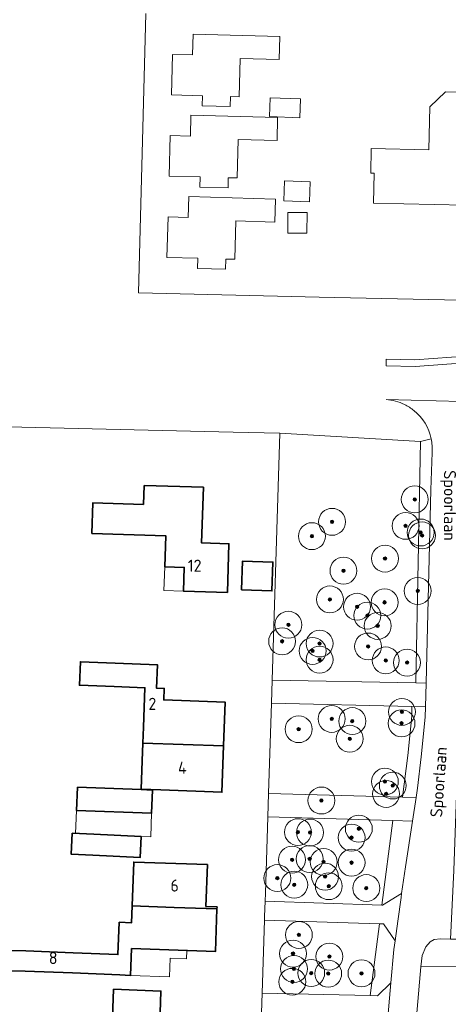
# Model space of a CAD drawing. Header units: metres. Extents: x 153919 to 160124, y 449312 to 452850.
# Tile 66 of 81: x 156215 to 156278, y 452032 to 452178. Entities that reach past the tile are written whole.
import ezdxf
from ezdxf.enums import TextEntityAlignment as Align

# ---------------------------------------------------------------- set-up
doc = ezdxf.new("R2010")
doc.units = ezdxf.units.M
for name, color, linetype, lineweight in [('B-WE-GR-BEPLANTING_CULTUUR_BOSPLANTSOEN-GV', 90, 'Continuous', 18), ('B-WE-GR-BOOM-S', 90, 'Continuous', 25), ('B-WE-OG-BEBOUWING-GV', 7, 'Continuous', 35), ('B-WE-OG-BEBOUWING-T18', 7, 'Continuous', 18), ('B-WE-OG-BEBOUWING_LUIFEL-GV', 7, 'Continuous', 18), ('B-WE-OG-TERREIN_CULTUURSCHEIDING-GV', 7, 'Continuous', 18), ('B-WE-OG-TERREIN_ERF-GV', 7, 'Continuous', 18), ('B-WE-OG-TOPOGRAFIE-T18', 7, 'Continuous', 18), ('B-WE-VH-VERHARDING_ASFALT-GV', 252, 'Continuous', 18), ('B-WE-VH-VERHARDING_BETONSTRAATSTEEN-GV', 252, 'Continuous', 18)]:
    doc.layers.add(name, color=color, linetype=linetype, lineweight=lineweight)
doc.styles.add('NLCS-ISO-M1000-T18', font='NLCS-ISO.ttf', dxfattribs={"height": 1.8})

# ---------------------------------------------------------------- blocks, each defined once
blk = doc.blocks.new('SGR-BOOM_01-SO')
at = {"linetype": 'ByBlock', "lineweight": 18}
h = blk.add_hatch(color=0, dxfattribs=at)
h.dxf.hatch_style = 1
edge = h.paths.add_edge_path()
edge.add_arc((0, 0), 0.25, 0, 360)
at = {"color": 0, "linetype": 'ByBlock', "lineweight": 18}
for radius in [2, 0.25]:
    blk.add_circle((0, 0), radius, dxfattribs=at)

msp = doc.modelspace()

# ---------------------------------------------------------------- linework, layer by layer
at = {"layer": 'B-WE-GR-BEPLANTING_CULTUUR_BOSPLANTSOEN-GV', "flags": 128}
for points in [[(156273.67, 452079.511), (156274.348, 452115.389), (156253.441, 452116.598), (156252.285, 452079.9)], [(156271.677, 452062.516), (156272.474, 452068.724), (156273.048, 452074.536), (156273.088, 452076.007), (156252.177, 452076.466), (156251.754, 452063.061)], [(156251.646, 452059.612), (156251.288, 452048.265), (156251.25, 452047.066), (156268.596, 452046.499), (156270.216, 452059.061)], [(156251.162, 452044.267), (156250.819, 452033.38), (156266.858, 452033.031), (156268.236, 452043.71)]]:
    msp.add_lwpolyline(points, close=True, dxfattribs=at)
at = {"layer": 'B-WE-OG-BEBOUWING-GV', "flags": 128}
for points in [[(156233.257, 452108.842), (156233.166, 452106.025), (156225.65, 452106.268), (156225.503, 452101.709), (156236.473, 452101.354), (156236.325, 452096.753), (156239.227, 452096.66), (156239.114, 452093.149), (156245.635, 452092.938), (156245.869, 452100.174), (156241.812, 452100.305), (156242.079, 452108.557)], [(156247.763, 452093.313), (156252.26, 452093.162), (156252.404, 452097.46), (156247.907, 452097.611)], [(156228.812, 452078.943), (156233.376, 452078.77), (156233.154, 452072.898), (156233.065, 452070.55), (156245.081, 452070.138), (156245.326, 452076.616), (156236.192, 452076.962), (156236.257, 452078.669), (156235.107, 452078.704), (156235.24, 452082.202), (156228.944, 452082.44), (156223.784, 452082.635), (156223.652, 452079.138)], [(156235.764, 452063.592), (156244.821, 452063.25), (156245.081, 452070.138), (156233.065, 452070.55), (156232.966, 452067.935), (156232.806, 452063.704)], [(156223.342, 452064.011), (156223.208, 452060.557), (156234.374, 452060.124), (156234.508, 452063.578), (156232.804, 452063.644)], [(156225.648, 452053.882), (156232.672, 452053.538), (156232.825, 452056.665), (156225.8, 452057.009), (156222.575, 452057.166), (156222.423, 452054.04)], [(156231.488, 452046.363), (156237.729, 452046.135), (156244.098, 452045.911), (156244.109, 452046.226), (156242.461, 452046.283), (156242.675, 452052.496), (156231.713, 452052.875)], [(156215.563, 452036.682), (156222.607, 452036.396), (156229.673, 452036.109), (156231.252, 452036.045), (156231.387, 452040.031), (156243.88, 452039.599), (156244.098, 452045.911), (156237.729, 452046.135), (156231.488, 452046.363), (156231.401, 452043.863), (156229.571, 452043.926), (156229.376, 452039.135), (156222.729, 452039.405), (156215.685, 452039.691), (156211.657, 452039.741), (156211.619, 452036.769)], [(156228.715, 452033.976), (156228.446, 452026.924), (156231.506, 452026.807), (156231.346, 452022.626), (156243.266, 452022.172), (156243.571, 452030.193), (156235.649, 452030.495), (156235.771, 452033.707)]]:
    msp.add_lwpolyline(points, close=True, dxfattribs=at)
at = {"layer": 'B-WE-OG-BEBOUWING_LUIFEL-GV', "flags": 128}
for points in [[(156236.325, 452096.753), (156236.212, 452093.242), (156239.114, 452093.149), (156239.227, 452096.66)], [(156223.208, 452060.557), (156223.076, 452057.142), (156225.8, 452057.009), (156232.825, 452056.665), (156234.238, 452056.61), (156234.374, 452060.124)], [(156237.115, 452038.596), (156239.567, 452038.513), (156239.609, 452039.747), (156231.387, 452040.031), (156231.252, 452036.045), (156237.022, 452035.85)]]:
    msp.add_lwpolyline(points, close=True, dxfattribs=at)
at = {"layer": 'B-WE-OG-TERREIN_CULTUURSCHEIDING-GV', "flags": 128}
for points in [[(156275.944, 452115.75), (156274.348, 452115.389), (156273.67, 452079.511), (156273.683, 452079.511), (156275.183, 452079.484)], [(156275.183, 452079.484), (156275.353, 452085.747), (156275.888, 452108.194), (156276.079, 452113.738)]]:
    msp.add_lwpolyline(points, dxfattribs=at)
at = {"layer": 'B-WE-OG-TERREIN_CULTUURSCHEIDING-GV'}
msp.add_lwpolyline([(156276.079, 452113.738, 0.0691079), (156275.944, 452115.75)], format="xyb", dxfattribs=at)
at = {"layer": 'B-WE-OG-TERREIN_CULTUURSCHEIDING-GV', "flags": 128}
for points in [[(156271.677, 452062.516), (156273.692, 452062.461), (156273.909, 452063.871), (156274.462, 452068.506), (156275.045, 452074.412), (156275.087, 452075.963), (156273.088, 452076.007), (156273.048, 452074.536), (156272.474, 452068.724)], [(156271.549, 452048.204), (156272.102, 452052.149), (156273.154, 452058.974), (156270.216, 452059.061), (156268.596, 452046.499), (156268.711, 452046.496)], [(156268.236, 452043.71), (156266.858, 452033.031), (156267.972, 452033.007), (156269.936, 452034.955), (156270.379, 452039.867), (156270.565, 452041.194), (156268.87, 452043.689)], [(156274.379, 452037.304), (156293.314, 452037.337), (156293.318, 452037.512), (156293.36, 452039.22), (156293.201, 452040.021), (156292.742, 452041.212), (156291.944, 452041.232), (156281.044, 452041.416), (156278.794, 452041.44), (156277.35, 452041.456), (156276.387, 452041.371), (156275.793, 452041.019), (156275.146, 452040.295), (156274.623, 452039.001)]]:
    msp.add_lwpolyline(points, close=True, dxfattribs=at)
at = {"layer": 'B-WE-OG-TERREIN_ERF-GV', "flags": 128}
for points in [[(156233.53, 452178.978), (156233.123, 452163.84), (156232.405, 452137.446), (156257.228, 452136.867), (156259.277, 452136.824), (156277.897, 452136.43), (156281.928, 452136.318)], [(156212.229, 452019.139), (156249.705, 452004.561), (156249.978, 452006.686), (156250.728, 452030.481), (156250.819, 452033.38), (156251.162, 452044.267), (156251.178, 452044.767), (156251.25, 452047.066), (156251.288, 452048.265), (156251.646, 452059.612), (156251.754, 452063.061), (156252.177, 452076.466), (156252.285, 452079.9), (156253.441, 452116.598), (156246.51, 452116.737), (156242.246, 452116.833), (156210.879, 452117.618)], [(156293.314, 452037.337), (156274.379, 452037.304), (156273.325, 452024.754)]]:
    msp.add_lwpolyline(points, dxfattribs=at)
for points in [[(156247.561, 452172.294), (156247.41, 452166.594), (156246.1, 452166.628), (156246.06, 452165.128), (156241.89, 452165.242), (156241.932, 452166.742), (156237.312, 452166.871), (156237.482, 452172.892), (156240.477, 452172.81), (156240.562, 452175.91), (156253.453, 452175.56), (156253.361, 452172.14)], [(156282.234, 452161.127), (156281.154, 452161.151), (156281.127, 452159.934), (156280.917, 452150.484), (156267.359, 452150.786), (156267.458, 452155.237), (156266.962, 452155.248), (156267.043, 452158.916), (156275.601, 452158.726), (156275.742, 452165.07), (156278.077, 452167.303), (156282.436, 452167.207), (156282.466, 452168.566), (156286.87, 452168.469), (156286.65, 452162.249), (156282.261, 452162.346), (156282.244, 452161.577)], [(156251.903, 452163.636), (156252.02, 452166.444), (156256.526, 452166.258), (156256.409, 452163.449)], [(156236.991, 452154.793), (156237.144, 452160.813), (156240.139, 452160.73), (156240.221, 452163.831), (156253.114, 452163.504), (156253.028, 452160.085), (156247.229, 452160.23), (156247.087, 452154.53), (156245.778, 452154.563), (156245.739, 452153.063), (156241.57, 452153.173), (156241.61, 452154.674)], [(156257.962, 452153.95), (156257.854, 452150.97), (156254.035, 452151.108), (156254.143, 452154.089)], [(156245.381, 452140.971), (156241.22, 452141.092), (156241.266, 452142.59), (156236.655, 452142.722), (156236.828, 452148.741), (156239.831, 452148.656), (156239.922, 452151.759), (156252.816, 452151.384), (156252.712, 452147.964), (156246.909, 452148.138), (156246.736, 452142.435), (156245.426, 452142.474)], [(156257.496, 452149.376), (156257.476, 452146.304), (156254.62, 452146.323), (156254.64, 452149.394)], [(156233.257, 452108.842), (156242.079, 452108.557), (156241.812, 452100.305), (156245.869, 452100.174), (156245.635, 452092.938), (156239.114, 452093.149), (156239.227, 452096.66), (156236.325, 452096.753), (156236.473, 452101.354), (156225.503, 452101.709), (156225.65, 452106.268), (156233.166, 452106.025)], [(156247.763, 452093.313), (156247.907, 452097.611), (156252.404, 452097.46), (156252.26, 452093.162)], [(156223.652, 452079.138), (156223.784, 452082.635), (156228.944, 452082.44), (156235.24, 452082.202), (156235.107, 452078.704), (156236.257, 452078.669), (156236.192, 452076.962), (156245.326, 452076.616), (156245.081, 452070.138), (156244.821, 452063.25), (156235.764, 452063.592), (156232.806, 452063.704), (156232.966, 452067.935), (156233.065, 452070.55), (156233.154, 452072.898), (156233.376, 452078.77), (156228.812, 452078.943)], [(156223.208, 452060.557), (156223.342, 452064.011), (156232.804, 452063.644), (156234.508, 452063.578), (156234.374, 452060.124)], [(156225.8, 452057.009), (156232.825, 452056.665), (156232.672, 452053.538), (156225.648, 452053.882), (156222.423, 452054.04), (156222.575, 452057.166)], [(156231.252, 452036.045), (156229.673, 452036.109), (156222.607, 452036.396), (156215.563, 452036.682), (156211.619, 452036.769), (156211.657, 452039.741), (156215.685, 452039.691), (156222.729, 452039.405), (156229.376, 452039.135), (156229.571, 452043.926), (156231.401, 452043.863), (156231.488, 452046.363), (156231.713, 452052.875), (156242.675, 452052.496), (156242.461, 452046.283), (156244.109, 452046.226), (156244.098, 452045.911), (156243.88, 452039.599), (156231.387, 452040.031)], [(156231.346, 452022.626), (156231.506, 452026.807), (156228.446, 452026.924), (156228.715, 452033.976), (156235.771, 452033.707), (156235.649, 452030.495), (156243.571, 452030.193), (156243.266, 452022.172)]]:
    msp.add_lwpolyline(points, close=True, dxfattribs=at)
at = {"layer": 'B-WE-VH-VERHARDING_ASFALT-GV', "flags": 128}
msp.add_lwpolyline([(156281.676, 452128.098), (156273.52, 452127.489), (156269.253, 452127.586), (156269.251, 452126.586), (156273.546, 452126.488), (156288.421, 452127.598)], dxfattribs=at)
at = {"layer": 'B-WE-VH-VERHARDING_BETONSTRAATSTEEN-GV', "flags": 128}
for points in [[(156287.839, 452121.108), (156269.227, 452121.584)], [(156276.079, 452113.738), (156275.888, 452108.194), (156275.353, 452085.747), (156275.183, 452079.484), (156275.087, 452075.963), (156275.045, 452074.412), (156274.462, 452068.506), (156273.909, 452063.871), (156273.692, 452062.461), (156273.154, 452058.974), (156272.102, 452052.149), (156271.549, 452048.204), (156271.465, 452047.607), (156270.976, 452044.121), (156270.565, 452041.194), (156270.379, 452039.867), (156269.936, 452034.955), (156269.398, 452028.656), (156268.651, 452015.906), (156267.881, 452007.231), (156267.397, 452001.203), (156267.762, 452001.135), (156271.61, 452000.447)], [(156271.61, 452000.447), (156272.583, 452011.969), (156273.325, 452024.754), (156274.379, 452037.304), (156274.623, 452039.001), (156275.146, 452040.295), (156275.793, 452041.019), (156276.387, 452041.371), (156277.35, 452041.456), (156278.794, 452041.44), (156279.325, 452051.633), (156279.959, 452069.804), (156280.065, 452072.843), (156280.082, 452073.33), (156280.121, 452075.078), (156280.38, 452086.533), (156280.438, 452089.132), (156280.474, 452090.732), (156280.522, 452092.831), (156280.789, 452104.688), (156280.826, 452106.587), (156281.19, 452113.502)]]:
    msp.add_lwpolyline(points, dxfattribs=at)
at = {"layer": 'B-WE-VH-VERHARDING_BETONSTRAATSTEEN-GV'}
for points in [[(156269.227, 452121.584, -0.0973774), (156271.97, 452120.859)], [(156271.97, 452120.859, -0.057314), (156273.386, 452119.956)], [(156273.386, 452119.956, -0.1726593), (156275.944, 452115.75)], [(156275.944, 452115.75, -0.0691079), (156276.079, 452113.738)]]:
    msp.add_lwpolyline(points, format="xyb", dxfattribs=at)
at = {"layer": 'B-WE-VH-VERHARDING_BETONSTRAATSTEEN-GV', "flags": 128}
for points in [[(156252.285, 452079.9), (156252.177, 452076.466), (156273.088, 452076.007), (156275.087, 452075.963), (156275.183, 452079.484), (156273.683, 452079.511), (156273.67, 452079.511)], [(156273.692, 452062.461), (156271.677, 452062.516), (156251.754, 452063.061), (156251.646, 452059.612), (156270.216, 452059.061), (156273.154, 452058.974)], [(156251.162, 452044.267), (156268.236, 452043.71), (156268.87, 452043.689), (156270.565, 452041.194), (156270.976, 452044.121), (156271.465, 452047.607), (156271.549, 452048.204), (156268.711, 452046.496), (156268.596, 452046.499), (156251.25, 452047.066), (156251.178, 452044.767)], [(156266.858, 452033.031), (156250.819, 452033.38), (156250.728, 452030.481), (156267.694, 452030.112), (156269.398, 452028.656), (156269.936, 452034.955), (156267.972, 452033.007)]]:
    msp.add_lwpolyline(points, close=True, dxfattribs=at)

# ---------------------------------------------------------------- block references
at = {"layer": 'B-WE-GR-BOOM-S'}
for p in [(156273.501, 452106.764), (156261.209, 452103.432), (156272.135, 452102.831), (156258.205, 452101.301), (156274.375, 452101.847), (156274.594, 452101.41), (156269.076, 452097.969), (156262.903, 452096.166), (156273.938, 452093.161), (156260.882, 452091.905), (156264.924, 452090.812), (156269.021, 452091.468), (156266.454, 452089.501), (156254.709, 452088.135), (156267.983, 452087.972), (156253.78, 452085.677), (156259.352, 452085.349), (156266.563, 452084.912), (156258.314, 452084.257), (156259.352, 452082.946), (156269.185, 452082.836), (156272.354, 452082.509), (156271.589, 452075.188), (156261.155, 452074.15), (156264.214, 452073.823), (156271.534, 452073.495), (156256.238, 452072.621), (156263.832, 452071.2), (156269.055, 452064.838), (156269.24, 452063.006), (156270.233, 452064.249), (156259.625, 452062.023), (156256.129, 452057.325), (156257.932, 452057.27), (156265.185, 452057.835), (156264.105, 452056.505), (156255.255, 452053.227), (156257.877, 452053.337), (156259.953, 452052.9), (156264.105, 452052.79), (156253.07, 452050.496), (156260.171, 452050.714), (156255.583, 452049.513), (156260.718, 452049.294), (156266.297, 452049.009), (156256.271, 452042.06), (156255.399, 452039.27), (156260.806, 452038.834), (156255.541, 452036.997), (156255.304, 452035.089), (156258.102, 452036.392), (156260.631, 452036.305), (156265.581, 452036.34)]:
    msp.add_blockref('SGR-BOOM_01-SO', p, dxfattribs=at)

# ---------------------------------------------------------------- texts
at = {"layer": 'B-WE-OG-BEBOUWING-T18', "style": 'NLCS-ISO-M1000-T18'}
for s, p in [('12', (156240.778, 452096.914)), ('2', (156234.489, 452076.387)), ('4', (156238.944, 452066.9)), ('6', (156237.799, 452049.393)), ('8', (156219.739, 452038.625))]:
    msp.add_text(s, height=1.8, dxfattribs=at).set_placement(p, align=Align.MIDDLE)
at = {"layer": 'B-WE-OG-TOPOGRAFIE-T18', "style": 'NLCS-ISO-M1000-T18'}
for rotation, p in [(270, (156278.459, 452105.864)), (86, (156277.312, 452064.747))]:
    msp.add_text('Spoorlaan', height=1.8, rotation=rotation, dxfattribs=at).set_placement(p, align=Align.MIDDLE)

doc.saveas('drawing.dxf')
